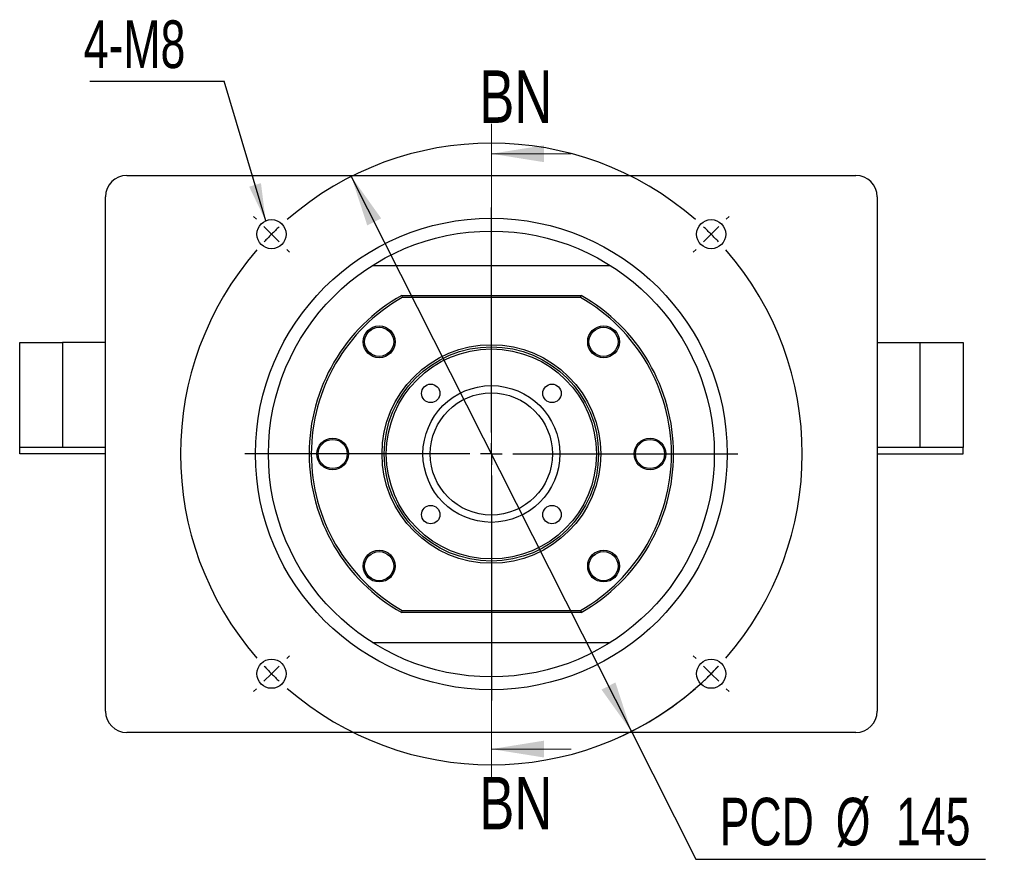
# Model space of a CAD drawing. Header units: millimetres. Extents: x 17 to 333, y 11 to 190.
# Tile 1 of 5: x 21 to 87, y 27 to 83. Entities that reach past the tile are written whole.
import ezdxf

# ---------------------------------------------------------------- set-up
doc = ezdxf.new("R2010")
doc.units = ezdxf.units.MM
doc.layers.add('圖層0', color=7, linetype='Continuous')
doc.styles.add('SLDTEXTSTYLE0', font='TXT', dxfattribs={"width": 0.7})
doc.styles.add('SLDTEXTSTYLE2', font='TXT', dxfattribs={"width": 0.75})
doc.dimstyles.new('SLDDIMSTYLE0', dxfattribs={"dimtxt": 3.389974, "dimasz": 2.5, "dimexe": 0, "dimexo": 0.0625, "dimgap": 0.847493, "dimtad": 0, "dimtih": 1, "dimtoh": 1, "dimlfac": 3.5, "dimrnd": 1e-09, "dimzin": 12, "dimdsep": 46, "dimtxsty": 'SLDTEXTSTYLE0', "dimsah": 1, "dimcen": 0, "dimadec": 0, "dimazin": 3, "dimtfac": 1, "dimtmove": 0, "dimatfit": 3, "dimfxl": 1, "dimfrac": 2, "dimtolj": 1, "dimtzin": 12, "dimarcsym": 0})
doc.dimstyles.new('SLDDIMSTYLE1', dxfattribs={"dimtxt": 0.18, "dimasz": 2.5, "dimexe": 0, "dimexo": 0.0625, "dimgap": 0, "dimtad": 0, "dimtih": 1, "dimtoh": 1, "dimdec": 0, "dimrnd": 1e-09, "dimzin": 0, "dimdsep": 46, "dimtxsty": 'Standard', "dimsah": 1, "dimcen": 0.09, "dimadec": 0, "dimazin": 0, "dimtfac": 2.5, "dimtdec": 0, "dimtofl": 0, "dimtmove": 0, "dimatfit": 3, "dimfxl": 1, "dimfrac": 2, "dimtolj": 1, "dimtzin": 0, "dimarcsym": 0})

# ---------------------------------------------------------------- blocks, each defined once
blk = doc.blocks.new('_D')
at = {"layer": '圖層0', "color": 7}
for p, q in [((43.581, 72.577), (62.243, 35.589)), ((62.243, 35.589), (66.539, 27.073)), ((66.539, 27.073), (85.842, 27.073))]:
    blk.add_line(p, q, dxfattribs=at)
blk.add_arc((52.912, 54.083), 20.714, 294.00906, 316.89883, dxfattribs=at)
for points in [[(43.581, 72.577), (44.642, 69.315), (45.574, 69.785)], [(62.243, 35.589), (61.181, 38.851), (60.25, 38.381)]]:
    blk.add_solid(points, dxfattribs=at)
at = {"layer": '圖層0', "color": 7, "char_height": 3.175, "attachment_point": 1, "style": 'SLDTEXTSTYLE0'}
for s, insert in [('PCD', (68.127, 31.166)), ('%%c', (75.859, 31.166)), ('145', (79.88, 31.166))]:
    blk.add_mtext(s, dxfattribs=dict(at, insert=insert))
blk = doc.blocks.new('SW_NOTE_0')
at = {"layer": '圖層0', "color": 0}
blk.add_line((-8.957, 0), (0, 0), dxfattribs=at)
at = {"layer": '圖層0', "color": 0, "insert": (-9.368, 4.043), "char_height": 3.175, "attachment_point": 1, "style": 'SLDTEXTSTYLE0'}
blk.add_mtext('4-M8', dxfattribs=at)
blk = doc.blocks.new('SW_CENTERMARKSYMBOL_0')
at = {"layer": '圖層0', "color": 0}
for p, q in [((0, 1.429), (0, 16.429)), ((-15.657, 15.657), (-15.839, 15.839)), ((15.657, 15.657), (15.839, 15.839)), ((-14.647, 14.647), (-15.152, 15.152)), ((14.647, 14.647), (15.152, 15.152)), ((-14.647, 14.647), (-14.142, 14.142)), ((14.647, 14.647), (14.142, 14.142)), ((-13.637, 13.637), (-13.455, 13.455)), ((13.637, 13.637), (13.455, 13.455)), ((0, 0), (0, 0.714)), ((-1.429, 0), (-16.429, 0)), ((0, 0), (-0.714, 0)), ((0, 0), (0, -0.714)), ((0, 0), (0.714, 0)), ((1.429, 0), (16.429, 0)), ((0, -1.429), (0, -16.429)), ((-13.637, -13.637), (-13.455, -13.455)), ((13.637, -13.637), (13.455, -13.455)), ((-14.647, -14.647), (-14.142, -14.142)), ((14.647, -14.647), (14.142, -14.142)), ((-14.647, -14.647), (-15.152, -15.152)), ((14.647, -14.647), (15.152, -15.152)), ((-15.657, -15.657), (-15.839, -15.839)), ((15.657, -15.657), (15.839, -15.839))]:
    blk.add_line(p, q, dxfattribs=at)
for start, end in [(48.95143, 131.04857), (133.02428, 135), (45, 46.97572), (135, 136.97572), (43.02428, 45), (138.95143, 221.04857), (318.95143, 41.04857), (223.02428, 225), (315, 316.97572), (225, 226.97572), (313.02428, 315), (228.95143, 311.04857)]:
    blk.add_arc((0, 0), 20.714, start, end, dxfattribs=at)

msp = doc.modelspace()

# ---------------------------------------------------------------- linework, layer by layer
at = {"color": 7, "linetype": 'Continuous', "lineweight": 18}
for p, q in [((52.9118, 76.0941), (52.9118, 32.4127)), ((58.2318, 74.0941), (52.9118, 74.0941)), ((58.2318, 34.4127), (52.9118, 34.4127))]:
    msp.add_line(p, q, dxfattribs=at)
at = {"color": 7, "linetype": 'Continuous', "lineweight": 25}
for p, q in [((28.626, 72.6543), (77.1975, 72.6543)), ((27.1975, 36.94), (27.1975, 71.2257)), ((78.626, 71.2257), (78.626, 36.94)), ((44.9938, 66.6543), (60.8297, 66.6543)), ((46.9373, 64.6543), (46.975, 64.5115)), ((46.9373, 64.6543), (58.8862, 64.6543)), ((58.8485, 64.5115), (46.975, 64.5115)), ((58.8485, 64.5115), (58.8862, 64.6543)), ((21.4832, 54.5115), (21.4832, 61.5115)), ((21.4832, 61.5115), (24.3403, 61.5115)), ((24.3403, 61.5115), (24.3403, 54.5115)), ((27.1975, 61.5115), (24.3403, 61.5115)), ((78.626, 61.5115), (81.4832, 61.5115)), ((81.4832, 54.5115), (81.4832, 61.5115)), ((81.4832, 61.5115), (84.3403, 61.5115)), ((84.3403, 61.5115), (84.3403, 54.5115)), ((24.3403, 54.5115), (21.4832, 54.5115)), ((21.4832, 54.0829), (21.4832, 54.5115)), ((27.1975, 54.5115), (24.3403, 54.5115)), ((81.4832, 54.5115), (78.626, 54.5115)), ((84.3403, 54.5115), (81.4832, 54.5115)), ((84.3403, 54.0829), (84.3403, 54.5115)), ((27.1975, 54.0829), (21.4832, 54.0829)), ((78.626, 54.0829), (84.3403, 54.0829)), ((46.9373, 43.5115), (46.975, 43.6543)), ((58.8862, 43.5115), (46.9373, 43.5115)), ((46.975, 43.6543), (58.8485, 43.6543)), ((58.8485, 43.6543), (58.8862, 43.5115)), ((44.9938, 41.5115), (60.8297, 41.5115)), ((77.1975, 35.5115), (28.626, 35.5115))]:
    msp.add_line(p, q, dxfattribs=at)
for centre, radius in [((52.9118, 54.0829), 15.7143), ((38.2645, 68.7301), 0.9714), ((67.559, 68.7301), 0.9714), ((52.9118, 54.0829), 14.8571), ((38.2645, 68.7301), 0.0204), ((67.559, 68.7301), 0.0204), ((45.4366, 61.558), 1.0571), ((45.4366, 61.558), 0.9714), ((60.3869, 61.558), 1.0571), ((60.3869, 61.558), 0.9714), ((52.9118, 54.0829), 7.2857), ((52.9118, 54.0829), 7.1429), ((52.9118, 54.0829), 7), ((48.8711, 58.1235), 0.6143), ((52.9118, 54.0829), 4.5571), ((56.9524, 58.1235), 0.6143), ((52.9118, 54.0829), 4.0714), ((42.3403, 54.0829), 1.0571), ((63.4832, 54.0829), 1.0571), ((42.3403, 54.0829), 0.9714), ((63.4832, 54.0829), 0.9714), ((48.8711, 50.0423), 0.6143), ((56.9524, 50.0423), 0.6143), ((45.4366, 46.6078), 1.0571), ((45.4366, 46.6078), 0.9714), ((60.3869, 46.6078), 1.0571), ((60.3869, 46.6078), 0.9714), ((38.2645, 39.4357), 0.9714), ((67.559, 39.4357), 0.9714), ((38.2645, 39.4357), 0.0204), ((67.559, 39.4357), 0.0204)]:
    msp.add_circle(centre, radius, dxfattribs=at)
for centre, radius, start, end in [((28.626, 71.2257), 1.4286, 90, 180), ((77.1975, 71.2257), 1.4286, 0, 90), ((52.9118, 54.0829), 12.1429, 119.472932, 240.527068), ((52.9118, 54.0829), 12, 119.651845, 240.348155), ((52.9118, 54.0829), 12, 299.651845, 60.348155), ((52.9118, 54.0829), 12.1429, 299.472932, 60.527068), ((28.626, 36.94), 1.4286, 180, 270), ((77.1975, 36.94), 1.4286, 270, 0)]:
    msp.add_arc(centre, radius, start, end, dxfattribs=at)
at = {"color": 7, "linetype": 'Continuous', "lineweight": 18}
for points in [[(52.9118, 74.0941), (56.4118, 73.5341), (56.4118, 74.6541)], [(52.9118, 34.4127), (56.4118, 33.8527), (56.4118, 34.9727)]]:
    msp.add_solid(points, dxfattribs=at)

# ---------------------------------------------------------------- block references
at = {"layer": '圖層0', "color": 7}
for name, p in [('SW_NOTE_0', (35.1183, 78.9397)), ('SW_CENTERMARKSYMBOL_0', (52.9118, 54.0829))]:
    msp.add_blockref(name, p, dxfattribs=at)

# ---------------------------------------------------------------- texts
at = {"color": 7, "linetype": 'Continuous', "char_height": 3.5, "attachment_point": 1, "style": 'SLDTEXTSTYLE2'}
for insert in [(52.1044, 79.6525), (52.1044, 32.5618)]:
    msp.add_mtext('BN', dxfattribs=dict(at, insert=insert))

# ---------------------------------------------------------------- dimensions: what is measured, and where the dimension line sits
at = {"layer": '圖層0', "color": 7}
dim = msp.add_diameter_dim_2p(p1=(62.2426, 35.5892), p2=(43.5809, 72.5766), text='PCD<>', dimstyle='SLDDIMSTYLE0', dxfattribs=at)
dim.commit()
dim.dimension.update_dxf_attribs({"geometry": '_D', "text_midpoint": (76.9845, 29.6103), "dimtype": 163})

# ---------------------------------------------------------------- leaders
msp.add_leader([(37.8752, 69.6201), (35.1183, 78.9397)], dimstyle='SLDDIMSTYLE1', dxfattribs=at)

doc.saveas('drawing.dxf')
